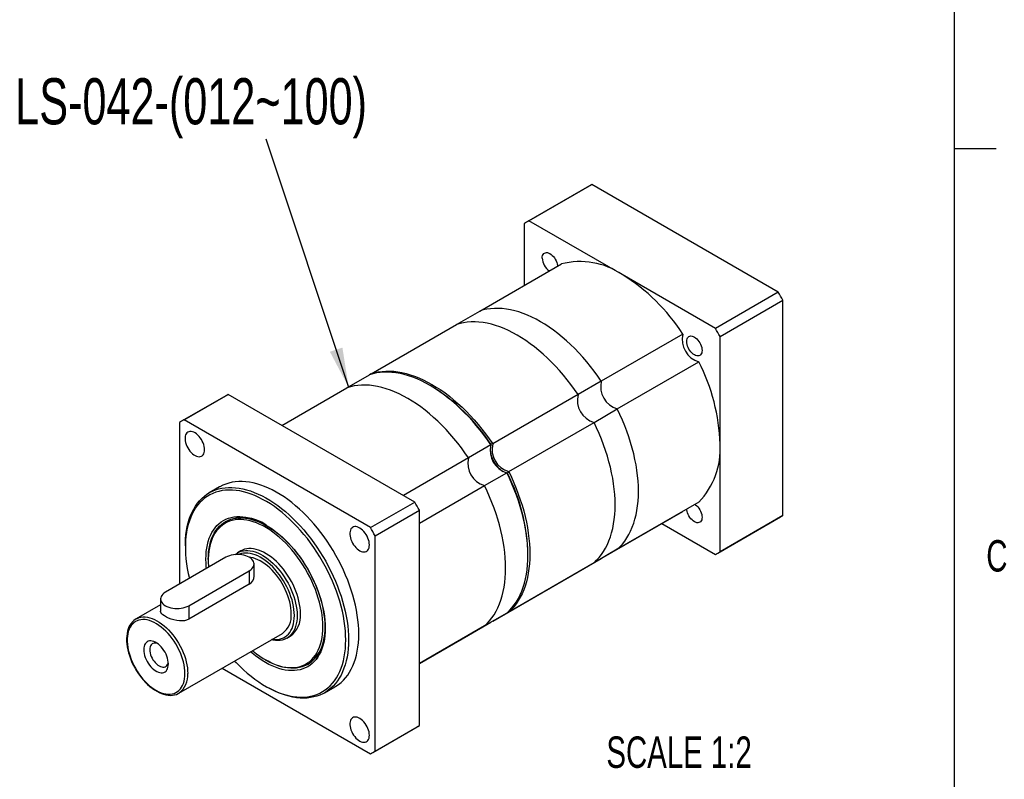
# Model space of a CAD drawing. Extents: x 11 to 421, y 5 to 275.
# Tile 4 of 5: x 345 to 420, y 157 to 215. Entities that reach past the tile are written whole.
import ezdxf
from ezdxf.enums import TextEntityAlignment as Align

# ---------------------------------------------------------------- set-up
doc = ezdxf.new("R2010")
doc.units = 0
doc.layers.get('0').update_dxf_attribs({"linetype": 'CONTINUOUS'})

# ---------------------------------------------------------------- blocks, each defined once
blk = doc.blocks.new('SW_NOTE_4')
at = {"color": 0, "linetype": 'CONTINUOUS'}
blk.add_line((-6.272, 18.837), (0, 0), dxfattribs=at)
blk.add_solid([(0, 0), (-0.473, 3.004), (-1.422, 2.688)], dxfattribs=at)
at = {"color": 0, "linetype": 'CONTINUOUS', "width": 0.7}
blk.add_text('LS-042-(012~100)', height=3.5, dxfattribs=at).set_placement((-25.29, 18.88), align=Align.BOTTOM_LEFT)

msp = doc.modelspace()

# ---------------------------------------------------------------- linework, layer by layer
at = {"color": 7, "linetype": 'CONTINUOUS'}
for p, q in [((415.957, 9.959), (415.957, 270.309)), ((415.957, 205.112), (419.132, 205.112)), ((388.272, 202.286), (383.499, 199.531)), ((383.677, 199.629), (388.45, 202.384)), ((402.592, 194.22), (388.45, 202.384)), ((383.323, 199.425), (383.323, 194.73)), ((390.748, 195.547), (383.677, 199.629)), ((379.953, 192.784), (386.14, 196.356)), ((397.819, 191.465), (390.748, 195.547)), ((402.592, 194.22), (397.819, 191.465)), ((398.173, 190.853), (402.946, 193.608)), ((402.946, 177.277), (402.946, 193.608)), ((378.185, 191.764), (379.953, 192.784)), ((371.715, 188.029), (378.185, 191.764)), ((395.356, 191.036), (389.169, 187.464)), ((398.173, 182.687), (398.173, 190.853)), ((390.383, 185.361), (396.57, 188.933)), ((369.877, 186.967), (371.574, 187.947)), ((371.715, 188.029), (371.575, 187.947)), ((371.715, 188.029), (371.719, 187.993)), ((389.169, 187.464), (387.401, 186.444)), ((364.939, 184.117), (369.877, 186.967)), ((376.254, 187.096), (376.183, 187.137)), ((360.694, 186.366), (357.336, 184.427)), ((357.514, 184.526), (360.873, 186.464)), ((375.015, 178.3), (360.873, 186.464)), ((387.401, 186.444), (380.931, 182.709)), ((388.615, 184.341), (390.383, 185.361)), ((371.656, 176.361), (357.514, 184.526)), ((357.16, 184.321), (357.16, 172.074)), ((382.145, 180.606), (388.615, 184.341)), ((380.789, 182.627), (379.092, 181.648)), ((380.931, 182.709), (380.776, 182.689)), ((380.776, 182.689), (380.789, 182.627)), ((398.173, 174.522), (398.173, 182.687)), ((379.092, 181.648), (374.155, 178.797)), ((380.306, 179.545), (382.003, 180.524)), ((382.05, 180.482), (382.003, 180.524)), ((382.05, 180.482), (382.145, 180.606)), ((360.21, 179.448), (359.433, 178.999)), ((375.368, 176.694), (380.306, 179.545)), ((371.656, 176.361), (375.015, 178.3)), ((396.57, 178.292), (390.383, 174.72)), ((372.01, 175.749), (375.368, 177.688)), ((375.368, 161.357), (375.368, 177.688)), ((389.169, 174.019), (395.356, 177.59)), ((397.997, 174.416), (402.77, 177.171)), ((402.946, 177.277), (398.173, 174.522)), ((360.683, 176.834), (360.647, 176.813)), ((393.753, 176.665), (397.819, 174.318)), ((372.01, 159.418), (372.01, 175.749)), ((357.62, 174.993), (357.62, 174.87)), ((360.696, 174.115), (356.1, 171.462)), ((361.831, 174.599), (361.584, 174.456)), ((383.606, 174.278), (383.606, 174.36)), ((390.383, 174.72), (388.615, 173.699)), ((359.352, 173.952), (359.352, 173.87)), ((362.83, 172.689), (362.83, 173.605)), ((388.615, 173.699), (382.145, 169.964)), ((387.401, 172.998), (389.169, 174.019)), ((357.868, 170.442), (362.464, 173.095)), ((362.464, 173.095), (362.464, 172.074)), ((380.931, 169.263), (387.401, 172.998)), ((362.464, 172.074), (357.868, 169.421)), ((355.734, 170.513), (353.874, 169.439)), ((355.734, 170.952), (355.734, 170.035)), ((357.868, 170.442), (357.868, 169.421)), ((382.003, 169.883), (380.306, 168.903)), ((382.109, 169.991), (382.145, 169.964)), ((380.306, 168.903), (375.368, 166.052)), ((379.092, 168.202), (380.789, 169.181)), ((357.124, 163.81), (364.973, 168.341)), ((365.324, 167.978), (365.571, 168.121)), ((375.368, 166.052), (379.092, 168.202)), ((363.7, 166.338), (363.771, 166.297)), ((366.897, 165.988), (366.932, 166.008)), ((360.41, 165.707), (371.656, 159.214)), ((363.7, 164.338), (363.806, 164.277)), ((357.131, 163.814), (357.124, 163.81)), ((368.182, 163.843), (368.96, 164.292)), ((372.01, 159.418), (375.368, 161.357)), ((371.834, 159.312), (375.193, 161.251))]:
    msp.add_line(p, q, dxfattribs=at)
at = {"color": 7, "linetype": 'CONTINUOUS', "flags": 128}
for points in [[(384.685, 196.802), (384.692, 196.903), (384.713, 196.994), (384.748, 197.071), (384.796, 197.134), (384.855, 197.18), (384.925, 197.208), (385.003, 197.218), (385.088, 197.21), (385.177, 197.183), (385.268, 197.139), (385.359, 197.078), (385.448, 197.002), (385.533, 196.912), (385.611, 196.812), (385.68, 196.703), (385.74, 196.589), (385.788, 196.471), (385.823, 196.353), (385.844, 196.238), (385.849, 196.188)], [(389.169, 187.464), (388.904, 187.848), (388.631, 188.222), (388.35, 188.587), (388.061, 188.942), (387.766, 189.285), (387.464, 189.617), (387.156, 189.936), (386.843, 190.243), (386.526, 190.535), (386.204, 190.814), (385.879, 191.078), (385.552, 191.326), (385.223, 191.559), (384.892, 191.775), (384.561, 191.975), (384.23, 192.158), (383.899, 192.323), (383.57, 192.471), (383.242, 192.6), (382.918, 192.711), (382.596, 192.804), (382.279, 192.878), (381.966, 192.933), (381.658, 192.969), (381.356, 192.985), (381.06, 192.983), (380.772, 192.962), (380.49, 192.922), (380.217, 192.862), (379.953, 192.784)], [(389.169, 187.464), (388.904, 187.848), (388.631, 188.222), (388.35, 188.587), (388.061, 188.942), (387.766, 189.285), (387.464, 189.617), (387.156, 189.936), (386.843, 190.243), (386.526, 190.535), (386.204, 190.814), (385.879, 191.078), (385.552, 191.326), (385.223, 191.559), (384.892, 191.775), (384.561, 191.975), (384.23, 192.158), (383.899, 192.323), (383.57, 192.471), (383.242, 192.6), (382.918, 192.711), (382.596, 192.804), (382.279, 192.878), (381.966, 192.933), (381.658, 192.969), (381.356, 192.985), (381.06, 192.983), (380.772, 192.962), (380.49, 192.922), (380.217, 192.862), (379.953, 192.784)], [(387.401, 186.444), (387.136, 186.827), (386.863, 187.202), (386.582, 187.567), (386.294, 187.921), (385.998, 188.265), (385.696, 188.596), (385.388, 188.916), (385.075, 189.222), (384.758, 189.515), (384.436, 189.793), (384.112, 190.057), (383.784, 190.306), (383.455, 190.538), (383.124, 190.755), (382.793, 190.955), (382.462, 191.137), (382.131, 191.303), (381.802, 191.45), (381.475, 191.58), (381.15, 191.691), (380.828, 191.783), (380.511, 191.857), (380.198, 191.912), (379.89, 191.948), (379.588, 191.965), (379.293, 191.963), (379.004, 191.942), (378.723, 191.901), (378.45, 191.842), (378.185, 191.764)], [(387.401, 186.444), (387.136, 186.827), (386.863, 187.202), (386.582, 187.567), (386.294, 187.921), (385.998, 188.265), (385.696, 188.596), (385.388, 188.916), (385.075, 189.222), (384.758, 189.515), (384.436, 189.793), (384.112, 190.057), (383.784, 190.306), (383.455, 190.538), (383.124, 190.755), (382.793, 190.955), (382.462, 191.137), (382.131, 191.303), (381.802, 191.45), (381.475, 191.58), (381.15, 191.691), (380.828, 191.783), (380.511, 191.857), (380.198, 191.912), (379.89, 191.948), (379.588, 191.965), (379.293, 191.963), (379.004, 191.942), (378.723, 191.901), (378.45, 191.842), (378.185, 191.764)], [(395.645, 190.475), (395.652, 190.576), (395.673, 190.666), (395.708, 190.744), (395.756, 190.806), (395.816, 190.852), (395.885, 190.881), (395.963, 190.891), (396.048, 190.883), (396.137, 190.856), (396.228, 190.812), (396.319, 190.751), (396.408, 190.675), (396.493, 190.585), (396.571, 190.485), (396.641, 190.376), (396.7, 190.261), (396.748, 190.144), (396.783, 190.026), (396.804, 189.911), (396.811, 189.801), (396.804, 189.7), (396.783, 189.609), (396.748, 189.532), (396.7, 189.47), (396.641, 189.423), (396.571, 189.395), (396.493, 189.385), (396.408, 189.393), (396.319, 189.42), (396.228, 189.464), (396.137, 189.525), (396.048, 189.601), (395.963, 189.691), (395.885, 189.791), (395.816, 189.9), (395.756, 190.014), (395.708, 190.132), (395.673, 190.25), (395.652, 190.365), (395.645, 190.475)], [(371.715, 188.029), (371.98, 188.107), (372.253, 188.166), (372.534, 188.206), (372.822, 188.228), (373.118, 188.23), (373.42, 188.213), (373.728, 188.177), (374.041, 188.122), (374.358, 188.048), (374.68, 187.956), (375.005, 187.845), (375.332, 187.715), (375.661, 187.568), (375.992, 187.402), (376.323, 187.22), (376.654, 187.02), (376.985, 186.803), (377.314, 186.571), (377.642, 186.322), (377.966, 186.058), (378.288, 185.78), (378.605, 185.487), (378.918, 185.181), (379.226, 184.861), (379.528, 184.53), (379.824, 184.186), (380.112, 183.832), (380.393, 183.467), (380.666, 183.092), (380.931, 182.709)], [(380.789, 182.627), (380.525, 183.011), (380.252, 183.385), (379.971, 183.75), (379.682, 184.104), (379.387, 184.448), (379.085, 184.78), (378.777, 185.099), (378.464, 185.405), (378.146, 185.698), (377.825, 185.977), (377.5, 186.241), (377.173, 186.489), (376.844, 186.722), (376.513, 186.938), (376.182, 187.138), (375.85, 187.321), (375.52, 187.486), (375.19, 187.633), (374.863, 187.763), (374.538, 187.874), (374.217, 187.967), (373.899, 188.04), (373.587, 188.095), (373.279, 188.131), (372.977, 188.148), (372.681, 188.146), (372.392, 188.125), (372.111, 188.085), (371.838, 188.025), (371.574, 187.947)], [(379.092, 181.648), (378.828, 182.031), (378.555, 182.405), (378.274, 182.77), (377.985, 183.125), (377.69, 183.468), (377.388, 183.8), (377.08, 184.119), (376.767, 184.426), (376.449, 184.719), (376.128, 184.997), (375.803, 185.261), (375.476, 185.509), (375.146, 185.742), (374.816, 185.959), (374.485, 186.158), (374.153, 186.341), (373.823, 186.506), (373.493, 186.654), (373.166, 186.783), (372.841, 186.894), (372.52, 186.987), (372.202, 187.061), (371.889, 187.116), (371.582, 187.152), (371.28, 187.169), (370.984, 187.166), (370.695, 187.145), (370.414, 187.105), (370.141, 187.046), (369.877, 186.967)], [(379.092, 181.648), (378.828, 182.031), (378.555, 182.405), (378.274, 182.77), (377.985, 183.125), (377.69, 183.468), (377.388, 183.8), (377.08, 184.119), (376.767, 184.426), (376.449, 184.719), (376.128, 184.997), (375.803, 185.261), (375.476, 185.509), (375.146, 185.742), (374.816, 185.959), (374.485, 186.158), (374.153, 186.341), (373.823, 186.506), (373.493, 186.654), (373.166, 186.783), (372.841, 186.894), (372.52, 186.987), (372.202, 187.061), (371.889, 187.116), (371.582, 187.152), (371.28, 187.169), (370.984, 187.166), (370.695, 187.145), (370.414, 187.105), (370.141, 187.046), (369.877, 186.967)], [(390.383, 174.72), (390.582, 174.91), (390.77, 175.117), (390.946, 175.34), (391.108, 175.579), (391.258, 175.834), (391.394, 176.104), (391.517, 176.389), (391.626, 176.688), (391.721, 176.999), (391.801, 177.324), (391.867, 177.661), (391.919, 178.009), (391.956, 178.368), (391.978, 178.737), (391.985, 179.115), (391.978, 179.502), (391.956, 179.897), (391.919, 180.298), (391.867, 180.706), (391.801, 181.119), (391.721, 181.537), (391.626, 181.958), (391.517, 182.383), (391.394, 182.809), (391.258, 183.236), (391.108, 183.664), (390.946, 184.091), (390.77, 184.517), (390.582, 184.941), (390.383, 185.361)], [(390.383, 174.72), (390.582, 174.91), (390.77, 175.117), (390.946, 175.34), (391.108, 175.579), (391.258, 175.834), (391.394, 176.104), (391.517, 176.389), (391.626, 176.688), (391.721, 176.999), (391.801, 177.324), (391.867, 177.661), (391.919, 178.009), (391.956, 178.368), (391.978, 178.737), (391.985, 179.115), (391.978, 179.502), (391.956, 179.897), (391.919, 180.298), (391.867, 180.706), (391.801, 181.119), (391.721, 181.537), (391.626, 181.958), (391.517, 182.383), (391.394, 182.809), (391.258, 183.236), (391.108, 183.664), (390.946, 184.091), (390.77, 184.517), (390.582, 184.941), (390.383, 185.361)], [(388.615, 173.699), (388.815, 173.889), (389.003, 174.096), (389.178, 174.319), (389.341, 174.559), (389.49, 174.814), (389.627, 175.084), (389.749, 175.368), (389.858, 175.667), (389.953, 175.979), (390.034, 176.304), (390.1, 176.64), (390.151, 176.989), (390.188, 177.348), (390.21, 177.717), (390.218, 178.095), (390.21, 178.482), (390.188, 178.876), (390.151, 179.278), (390.1, 179.686), (390.034, 180.099), (389.953, 180.516), (389.858, 180.938), (389.749, 181.362), (389.627, 181.788), (389.49, 182.216), (389.341, 182.644), (389.178, 183.071), (389.003, 183.497), (388.815, 183.92), (388.615, 184.341)], [(388.615, 173.699), (388.815, 173.889), (389.003, 174.096), (389.178, 174.319), (389.341, 174.559), (389.49, 174.814), (389.627, 175.084), (389.749, 175.368), (389.858, 175.667), (389.953, 175.979), (390.034, 176.304), (390.1, 176.64), (390.151, 176.989), (390.188, 177.348), (390.21, 177.717), (390.218, 178.095), (390.21, 178.482), (390.188, 178.876), (390.151, 179.278), (390.1, 179.686), (390.034, 180.099), (389.953, 180.516), (389.858, 180.938), (389.749, 181.362), (389.627, 181.788), (389.49, 182.216), (389.341, 182.644), (389.178, 183.071), (389.003, 183.497), (388.815, 183.92), (388.615, 184.341)], [(359.077, 182.268), (359.07, 182.391), (359.048, 182.521), (359.013, 182.654), (358.964, 182.787), (358.903, 182.919), (358.831, 183.047), (358.749, 183.168), (358.66, 183.279), (358.564, 183.379), (358.463, 183.466), (358.36, 183.538), (358.257, 183.594), (358.155, 183.632), (358.056, 183.652), (357.963, 183.653), (357.877, 183.636), (357.8, 183.6), (357.734, 183.547), (357.679, 183.477), (357.637, 183.393), (357.608, 183.294), (357.594, 183.184), (357.594, 183.064), (357.608, 182.938), (357.637, 182.806), (357.679, 182.672), (357.734, 182.539), (357.8, 182.409), (357.877, 182.285), (357.963, 182.168), (358.056, 182.062), (358.155, 181.968), (358.257, 181.889), (358.36, 181.825), (358.463, 181.778), (358.564, 181.749), (358.66, 181.738), (358.749, 181.746), (358.831, 181.773), (358.903, 181.817), (358.964, 181.879), (359.013, 181.956), (359.048, 182.048), (359.07, 182.153), (359.077, 182.268)], [(382.003, 169.883), (382.203, 170.073), (382.391, 170.279), (382.567, 170.503), (382.729, 170.742), (382.879, 170.997), (383.015, 171.267), (383.138, 171.552), (383.247, 171.85), (383.342, 172.162), (383.422, 172.487), (383.488, 172.824), (383.54, 173.172), (383.577, 173.531), (383.599, 173.9), (383.606, 174.278), (383.599, 174.665), (383.577, 175.06), (383.54, 175.461), (383.488, 175.869), (383.422, 176.282), (383.342, 176.7), (383.247, 177.121), (383.138, 177.545), (383.015, 177.972), (382.879, 178.399), (382.729, 178.827), (382.567, 179.254), (382.391, 179.68), (382.203, 180.104), (382.003, 180.524)], [(382.145, 180.606), (382.345, 180.185), (382.533, 179.762), (382.708, 179.336), (382.871, 178.908), (383.02, 178.481), (383.157, 178.053), (383.279, 177.627), (383.388, 177.203), (383.483, 176.781), (383.564, 176.364), (383.63, 175.951), (383.681, 175.543), (383.718, 175.141), (383.74, 174.747), (383.748, 174.36), (383.74, 173.982), (383.718, 173.613), (383.681, 173.254), (383.63, 172.905), (383.564, 172.569), (383.483, 172.244), (383.388, 171.932), (383.279, 171.633), (383.157, 171.349), (383.02, 171.079), (382.871, 170.824), (382.708, 170.584), (382.533, 170.361), (382.345, 170.154), (382.145, 169.964)], [(357.62, 174.993), (357.622, 175.163), (357.636, 175.497), (357.665, 175.822), (357.707, 176.136), (357.764, 176.44), (357.834, 176.732), (357.918, 177.012), (358.016, 177.279), (358.127, 177.533), (358.251, 177.772), (358.388, 177.997), (358.538, 178.207), (358.699, 178.401), (358.872, 178.579), (359.057, 178.741), (359.253, 178.886), (359.459, 179.013), (359.675, 179.124), (359.9, 179.216), (360.135, 179.291), (360.378, 179.347), (360.628, 179.385), (360.887, 179.405), (361.151, 179.407), (361.422, 179.39), (361.699, 179.355), (361.98, 179.302), (362.266, 179.23), (362.555, 179.141), (362.847, 179.033), (363.141, 178.909), (363.437, 178.767), (363.733, 178.608), (364.03, 178.432), (364.326, 178.241), (364.621, 178.034), (364.914, 177.811), (365.205, 177.574), (365.492, 177.323), (365.776, 177.058), (366.055, 176.78), (366.328, 176.49), (366.596, 176.188), (366.858, 175.876), (367.113, 175.553), (367.359, 175.22), (367.598, 174.879), (367.828, 174.53), (368.049, 174.173), (368.26, 173.811), (368.461, 173.442), (368.651, 173.07), (368.83, 172.693), (368.998, 172.313), (369.153, 171.932), (369.296, 171.549), (369.427, 171.166), (369.545, 170.783), (369.649, 170.402), (369.74, 170.024), (369.817, 169.648), (369.881, 169.277), (369.931, 168.91), (369.966, 168.55), (369.987, 168.196), (369.994, 167.849)], [(370.772, 168.298), (370.765, 168.645), (370.744, 168.999), (370.708, 169.359), (370.659, 169.726), (370.595, 170.097), (370.518, 170.473), (370.427, 170.851), (370.322, 171.232), (370.205, 171.615), (370.074, 171.998), (369.931, 172.381), (369.775, 172.762), (369.608, 173.142), (369.429, 173.519), (369.239, 173.891), (369.038, 174.26), (368.827, 174.622), (368.606, 174.979), (368.376, 175.328), (368.137, 175.669), (367.89, 176.002), (367.636, 176.325), (367.374, 176.637), (367.106, 176.939), (366.832, 177.229), (366.553, 177.507), (366.27, 177.772), (365.983, 178.023), (365.692, 178.26), (365.399, 178.483), (365.104, 178.69), (364.808, 178.881), (364.511, 179.057), (364.214, 179.216), (363.919, 179.358), (363.625, 179.482), (363.333, 179.59), (363.044, 179.679), (362.758, 179.751), (362.477, 179.804), (362.2, 179.839), (361.929, 179.856), (361.664, 179.854), (361.406, 179.835), (361.155, 179.796), (360.912, 179.74), (360.678, 179.665), (360.452, 179.573), (360.236, 179.463), (360.21, 179.448)], [(380.306, 168.903), (380.506, 169.093), (380.694, 169.3), (380.869, 169.523), (381.032, 169.762), (381.182, 170.017), (381.318, 170.287), (381.441, 170.572), (381.55, 170.871), (381.645, 171.183), (381.725, 171.507), (381.791, 171.844), (381.843, 172.192), (381.88, 172.551), (381.902, 172.92), (381.909, 173.298), (381.902, 173.685), (381.88, 174.08), (381.843, 174.481), (381.791, 174.889), (381.725, 175.302), (381.645, 175.72), (381.55, 176.141), (381.441, 176.566), (381.318, 176.992), (381.182, 177.419), (381.032, 177.847), (380.869, 178.274), (380.694, 178.7), (380.506, 179.124), (380.306, 179.545)], [(380.306, 168.903), (380.506, 169.093), (380.694, 169.3), (380.869, 169.523), (381.032, 169.762), (381.182, 170.017), (381.318, 170.287), (381.441, 170.572), (381.55, 170.871), (381.645, 171.183), (381.725, 171.507), (381.791, 171.844), (381.843, 172.192), (381.88, 172.551), (381.902, 172.92), (381.909, 173.298), (381.902, 173.685), (381.88, 174.08), (381.843, 174.481), (381.791, 174.889), (381.725, 175.302), (381.645, 175.72), (381.55, 176.141), (381.441, 176.566), (381.318, 176.992), (381.182, 177.419), (381.032, 177.847), (380.869, 178.274), (380.694, 178.7), (380.506, 179.124), (380.306, 179.545)], [(369.782, 167.849), (369.775, 168.195), (369.753, 168.549), (369.718, 168.909), (369.667, 169.275), (369.603, 169.646), (369.524, 170.021), (369.432, 170.399), (369.326, 170.78), (369.207, 171.162), (369.075, 171.544), (368.93, 171.926), (368.773, 172.306), (368.603, 172.685), (368.422, 173.06), (368.23, 173.431), (368.027, 173.797), (367.814, 174.158), (367.591, 174.512), (367.359, 174.858), (367.118, 175.196), (366.869, 175.525), (366.613, 175.844), (366.349, 176.152), (366.08, 176.449), (365.804, 176.734), (365.524, 177.007), (365.239, 177.266), (364.951, 177.51), (364.66, 177.741), (364.366, 177.956), (364.071, 178.155), (363.775, 178.339), (363.479, 178.505), (363.183, 178.655), (362.889, 178.788), (362.597, 178.903), (362.307, 179), (362.02, 179.079), (361.738, 179.139), (361.46, 179.181), (361.187, 179.205), (360.921, 179.21), (360.661, 179.196), (360.408, 179.164), (360.163, 179.113), (359.926, 179.044), (359.699, 178.957), (359.48, 178.851), (359.272, 178.728), (359.075, 178.588), (358.888, 178.43), (358.713, 178.255), (358.549, 178.065), (358.398, 177.858), (358.26, 177.636), (358.134, 177.398), (358.021, 177.147), (357.922, 176.882), (357.837, 176.604), (357.766, 176.313), (357.708, 176.011), (357.665, 175.697), (357.636, 175.373), (357.622, 175.04), (357.622, 174.698), (357.636, 174.348), (357.665, 173.991), (357.708, 173.628), (357.766, 173.259), (357.837, 172.886), (357.921, 172.514)], [(396.279, 178.124), (396.319, 178.094), (396.408, 178.018), (396.493, 177.929), (396.571, 177.829), (396.641, 177.72), (396.7, 177.605), (396.748, 177.487), (396.783, 177.369), (396.804, 177.254), (396.811, 177.145), (396.804, 177.044), (396.783, 176.953), (396.748, 176.876), (396.7, 176.813), (396.641, 176.767), (396.571, 176.739), (396.493, 176.728), (396.408, 176.737), (396.319, 176.764), (396.228, 176.808), (396.137, 176.869), (396.048, 176.945), (395.963, 177.034), (395.885, 177.135), (395.816, 177.243), (395.756, 177.358), (395.708, 177.476), (395.673, 177.594), (395.652, 177.709), (395.647, 177.759)], [(359.215, 173.261), (359.204, 173.37), (359.183, 173.675), (359.176, 173.972), (359.183, 174.261), (359.204, 174.541), (359.24, 174.81), (359.289, 175.069), (359.353, 175.317), (359.43, 175.551), (359.52, 175.773), (359.624, 175.981), (359.74, 176.174), (359.869, 176.352), (360.01, 176.514), (360.163, 176.66), (360.327, 176.79), (360.501, 176.902), (360.686, 176.997), (360.88, 177.074), (361.082, 177.133), (361.294, 177.174), (361.512, 177.197), (361.738, 177.201), (361.969, 177.187), (362.207, 177.155), (362.448, 177.104), (362.694, 177.036), (362.943, 176.949), (363.195, 176.845), (363.447, 176.724), (363.701, 176.585), (363.955, 176.431), (364.208, 176.26), (364.459, 176.074), (364.708, 175.873), (364.954, 175.658), (365.196, 175.429), (365.433, 175.188), (365.665, 174.934), (365.89, 174.67), (366.109, 174.394), (366.32, 174.11), (366.523, 173.816), (366.717, 173.515), (366.901, 173.207), (367.076, 172.894), (367.239, 172.575), (367.392, 172.253), (367.533, 171.928), (367.662, 171.601), (367.779, 171.273), (367.882, 170.946), (367.973, 170.62), (368.05, 170.296), (368.113, 169.975), (368.163, 169.659), (368.198, 169.349), (368.22, 169.044), (368.227, 168.747), (368.227, 168.747)], [(359.352, 173.952), (359.36, 174.239), (359.381, 174.517), (359.417, 174.784), (359.467, 175.041), (359.532, 175.286), (359.61, 175.518), (359.701, 175.737), (359.806, 175.942), (359.924, 176.131), (360.054, 176.306), (360.197, 176.464), (360.351, 176.606), (360.516, 176.731), (360.692, 176.838), (360.878, 176.928), (361.073, 177), (361.277, 177.053), (361.49, 177.088), (361.71, 177.105), (361.936, 177.102), (362.169, 177.082), (362.406, 177.042), (362.648, 176.985), (362.894, 176.909), (363.143, 176.815), (363.394, 176.703), (363.646, 176.575), (363.898, 176.429), (364.15, 176.267), (364.401, 176.089), (364.65, 175.895), (364.895, 175.687), (365.138, 175.466), (365.375, 175.23), (365.608, 174.983), (365.834, 174.723), (366.054, 174.453), (366.266, 174.173), (366.471, 173.884), (366.666, 173.586), (366.852, 173.282), (367.028, 172.971), (367.193, 172.656), (367.347, 172.336), (367.49, 172.013), (367.62, 171.688), (367.738, 171.363), (367.843, 171.037), (367.934, 170.712), (368.012, 170.39), (368.076, 170.071), (368.127, 169.757), (368.163, 169.447), (368.184, 169.145), (368.191, 168.849)], [(368.05, 168.849), (368.043, 169.143), (368.021, 169.443), (367.985, 169.751), (367.935, 170.063), (367.871, 170.38), (367.792, 170.7), (367.701, 171.022), (367.596, 171.346), (367.478, 171.669), (367.347, 171.992), (367.205, 172.312), (367.05, 172.629), (366.885, 172.942), (366.709, 173.25), (366.523, 173.551), (366.328, 173.846), (366.124, 174.131), (365.912, 174.408), (365.692, 174.675), (365.466, 174.93), (365.234, 175.174), (364.997, 175.405), (364.756, 175.622), (364.511, 175.826), (364.264, 176.014), (364.014, 176.187), (363.764, 176.345), (363.513, 176.485), (363.263, 176.609), (363.015, 176.715), (362.768, 176.803), (362.525, 176.873), (362.286, 176.925), (362.052, 176.958), (361.822, 176.973), (361.6, 176.969), (361.384, 176.947), (361.176, 176.906), (360.976, 176.846), (360.785, 176.768), (360.604, 176.673), (360.433, 176.559), (360.274, 176.429), (360.125, 176.281), (359.988, 176.117), (359.864, 175.938), (359.753, 175.743), (359.654, 175.534), (359.569, 175.31), (359.498, 175.074), (359.441, 174.825), (359.398, 174.565), (359.369, 174.294), (359.354, 174.014), (359.354, 173.724), (359.369, 173.427), (359.375, 173.353)], [(371.578, 175.051), (371.571, 175.174), (371.55, 175.304), (371.514, 175.437), (371.466, 175.57), (371.405, 175.702), (371.333, 175.83), (371.251, 175.951), (371.161, 176.062), (371.065, 176.162), (370.965, 176.249), (370.862, 176.321), (370.758, 176.377), (370.656, 176.415), (370.558, 176.435), (370.465, 176.436), (370.379, 176.419), (370.302, 176.383), (370.235, 176.33), (370.18, 176.26), (370.138, 176.175), (370.11, 176.077), (370.095, 175.967), (370.095, 175.847), (370.11, 175.72), (370.138, 175.589), (370.18, 175.455), (370.235, 175.322), (370.302, 175.192), (370.379, 175.068), (370.465, 174.951), (370.558, 174.845), (370.656, 174.751), (370.758, 174.672), (370.862, 174.608), (370.965, 174.561), (371.065, 174.532), (371.161, 174.521), (371.251, 174.529), (371.333, 174.556), (371.405, 174.6), (371.466, 174.662), (371.514, 174.739), (371.55, 174.831), (371.571, 174.936), (371.578, 175.051)], [(366.346, 169.833), (366.339, 170.063), (366.317, 170.299), (366.281, 170.542), (366.231, 170.789), (366.167, 171.039), (366.09, 171.291), (366, 171.543), (365.897, 171.795), (365.782, 172.044), (365.656, 172.289), (365.519, 172.529), (365.372, 172.762), (365.216, 172.989), (365.052, 173.206), (364.88, 173.413), (364.702, 173.609), (364.518, 173.792), (364.33, 173.962), (364.139, 174.119), (363.945, 174.26), (363.75, 174.385), (363.555, 174.493), (363.36, 174.585), (363.167, 174.659), (362.977, 174.715), (362.792, 174.752), (362.611, 174.771), (362.436, 174.772), (362.268, 174.753), (362.107, 174.717), (361.956, 174.661), (361.831, 174.599)], [(362.464, 173.095), (362.572, 173.166), (362.662, 173.244), (362.735, 173.329), (362.787, 173.418), (362.819, 173.511), (362.83, 173.605), (362.819, 173.699), (362.787, 173.792), (362.735, 173.881), (362.662, 173.966), (362.572, 174.045), (362.464, 174.115), (362.341, 174.178), (362.205, 174.23), (362.058, 174.272), (361.903, 174.302), (361.743, 174.321), (361.58, 174.327), (361.417, 174.321), (361.256, 174.302), (361.102, 174.272), (360.955, 174.23), (360.819, 174.178), (360.696, 174.115)], [(361.391, 174.319), (361.435, 174.355), (361.567, 174.445), (361.708, 174.519), (361.86, 174.574), (362.02, 174.61), (362.188, 174.629), (362.363, 174.628), (362.544, 174.609), (362.73, 174.572), (362.92, 174.516), (363.113, 174.442), (363.307, 174.35), (363.503, 174.242), (363.698, 174.117), (363.892, 173.976), (364.083, 173.82), (364.271, 173.649), (364.454, 173.466), (364.633, 173.27), (364.804, 173.063), (364.968, 172.846), (365.124, 172.62), (365.271, 172.386), (365.408, 172.146), (365.534, 171.901), (365.649, 171.652), (365.752, 171.4), (365.842, 171.148), (365.92, 170.896), (365.984, 170.646), (366.034, 170.399), (366.069, 170.156), (366.091, 169.92), (366.098, 169.69)], [(365.886, 169.69), (365.879, 169.916), (365.857, 170.149), (365.821, 170.388), (365.771, 170.631), (365.706, 170.877), (365.629, 171.125), (365.538, 171.373), (365.435, 171.619), (365.319, 171.863), (365.193, 172.103), (365.056, 172.338), (364.909, 172.566), (364.753, 172.785), (364.589, 172.996), (364.418, 173.196), (364.241, 173.384), (364.059, 173.559), (363.872, 173.721), (363.683, 173.868), (363.492, 173.999), (363.3, 174.114), (363.108, 174.212), (362.917, 174.293), (362.729, 174.355), (362.545, 174.4), (362.365, 174.426), (362.191, 174.433), (362.023, 174.421), (361.863, 174.39), (361.712, 174.341), (361.672, 174.325)], [(365.646, 169.829), (365.638, 170.044), (365.617, 170.266), (365.581, 170.494), (365.53, 170.725), (365.466, 170.96), (365.389, 171.196), (365.299, 171.431), (365.196, 171.665), (365.082, 171.896), (364.956, 172.122), (364.821, 172.342), (364.676, 172.554), (364.523, 172.757), (364.362, 172.951), (364.195, 173.133), (364.023, 173.302), (363.846, 173.458), (363.666, 173.599), (363.485, 173.725), (363.302, 173.835), (363.12, 173.928), (362.939, 174.003), (362.76, 174.06), (362.586, 174.099), (362.464, 174.115)], [(356.1, 171.462), (355.992, 171.391), (355.901, 171.313), (355.829, 171.228), (355.776, 171.139), (355.744, 171.046), (355.734, 170.952), (355.744, 170.858), (355.776, 170.765), (355.829, 170.676), (355.901, 170.591), (355.992, 170.513), (356.1, 170.442), (356.223, 170.379), (356.359, 170.327), (356.505, 170.285), (356.66, 170.255), (356.821, 170.236), (356.984, 170.23), (357.147, 170.236), (357.307, 170.255), (357.462, 170.285), (357.609, 170.327), (357.745, 170.379), (357.868, 170.442)], [(357.868, 169.421), (357.714, 169.351), (357.542, 169.307), (357.357, 169.288), (357.164, 169.292), (356.958, 169.318), (356.752, 169.363), (356.544, 169.426), (356.348, 169.502), (356.179, 169.582), (356.031, 169.667), (355.915, 169.75), (355.827, 169.833), (355.767, 169.916), (355.737, 169.998), (355.738, 170.035)], [(366.098, 169.69), (366.091, 169.469), (366.069, 169.257), (366.034, 169.056), (365.984, 168.866), (365.92, 168.69), (365.842, 168.527), (365.752, 168.379), (365.649, 168.247), (365.534, 168.13), (365.408, 168.031), (365.271, 167.949), (365.124, 167.885), (364.968, 167.839), (364.804, 167.811), (364.633, 167.802), (364.454, 167.812), (364.271, 167.84), (364.153, 167.868)], [(364.21, 167.901), (364.241, 167.896), (364.418, 167.879), (364.589, 167.882), (364.753, 167.903), (364.909, 167.943), (365.056, 168.001), (365.193, 168.077), (365.319, 168.171), (365.435, 168.282), (365.538, 168.409), (365.629, 168.552), (365.706, 168.71), (365.771, 168.883), (365.821, 169.068), (365.857, 169.265), (365.879, 169.472), (365.886, 169.69)], [(353.875, 169.437), (353.826, 169.41), (353.707, 169.323), (353.599, 169.221), (353.502, 169.105), (353.415, 168.975), (353.341, 168.832), (353.278, 168.676), (353.228, 168.509), (353.191, 168.33), (353.168, 168.142), (353.157, 167.946), (353.16, 167.742), (353.176, 167.532), (353.206, 167.317), (353.248, 167.098), (353.303, 166.878), (353.369, 166.655), (353.448, 166.433), (353.538, 166.212), (353.639, 165.993), (353.75, 165.778), (353.87, 165.567), (354, 165.362), (354.138, 165.164), (354.283, 164.974), (354.435, 164.793), (354.593, 164.623), (354.757, 164.463), (354.924, 164.315), (355.095, 164.18), (355.269, 164.059), (355.444, 163.952), (355.62, 163.86), (355.796, 163.783), (355.971, 163.723), (356.143, 163.68), (356.313, 163.653), (356.477, 163.644), (356.637, 163.653), (356.789, 163.679), (356.933, 163.721), (357.069, 163.78), (357.13, 163.816)], [(357.585, 165.298), (357.577, 165.508), (357.556, 165.726), (357.519, 165.949), (357.469, 166.176), (357.405, 166.406), (357.327, 166.637), (357.237, 166.867), (357.134, 167.095), (357.02, 167.32), (356.895, 167.54), (356.759, 167.753), (356.615, 167.959), (356.463, 168.155), (356.303, 168.34), (356.138, 168.514), (355.967, 168.674), (355.793, 168.821), (355.616, 168.952), (355.437, 169.068), (355.259, 169.167), (355.081, 169.249), (354.905, 169.313), (354.732, 169.358), (354.564, 169.385), (354.402, 169.393), (354.245, 169.382), (354.097, 169.353), (353.957, 169.305), (353.827, 169.239), (353.707, 169.154), (353.599, 169.053), (353.502, 168.935), (353.418, 168.802), (353.347, 168.653), (353.289, 168.49), (353.246, 168.315), (353.217, 168.128), (353.202, 167.931), (353.202, 167.724), (353.217, 167.51), (353.246, 167.29), (353.289, 167.064), (353.347, 166.835), (353.418, 166.605), (353.502, 166.374), (353.599, 166.145), (353.707, 165.918), (353.827, 165.695), (353.957, 165.479), (354.097, 165.269), (354.245, 165.069), (354.402, 164.878), (354.564, 164.698), (354.732, 164.531), (354.905, 164.377), (355.081, 164.238), (355.259, 164.114), (355.437, 164.007), (355.616, 163.916), (355.793, 163.843), (355.967, 163.789), (356.138, 163.752), (356.303, 163.735), (356.463, 163.736), (356.615, 163.756), (356.759, 163.795), (356.895, 163.852), (357.02, 163.928), (357.134, 164.02), (357.237, 164.13), (357.327, 164.256), (357.405, 164.397), (357.469, 164.553), (357.519, 164.722), (357.556, 164.903), (357.577, 165.096), (357.585, 165.298)], [(362.715, 167.038), (362.768, 166.993), (363.015, 166.797), (363.263, 166.616), (363.513, 166.451), (363.764, 166.302), (364.014, 166.17), (364.264, 166.055), (364.511, 165.958), (364.756, 165.879), (364.997, 165.818), (365.234, 165.775), (365.466, 165.751), (365.692, 165.746), (365.912, 165.759), (366.124, 165.791), (366.328, 165.841), (366.523, 165.91), (366.709, 165.996), (366.885, 166.101), (367.05, 166.223), (367.205, 166.362), (367.347, 166.518), (367.478, 166.689), (367.596, 166.877), (367.701, 167.079), (367.792, 167.295), (367.871, 167.525), (367.935, 167.768), (367.985, 168.022), (368.021, 168.288), (368.043, 168.564), (368.05, 168.849)], [(368.191, 168.849), (368.184, 168.562), (368.163, 168.284), (368.127, 168.016), (368.076, 167.759), (368.012, 167.515), (367.934, 167.282), (367.843, 167.064), (367.738, 166.859), (367.62, 166.669), (367.49, 166.495), (367.347, 166.337), (367.193, 166.195), (367.028, 166.07), (366.852, 165.962), (366.666, 165.873), (366.471, 165.801), (366.266, 165.748), (366.054, 165.713), (365.834, 165.696), (365.608, 165.698), (365.375, 165.719), (365.138, 165.758), (364.895, 165.816), (364.65, 165.892), (364.401, 165.986), (364.15, 166.097), (363.898, 166.226), (363.771, 166.297)], [(368.227, 168.747), (368.22, 168.458), (368.198, 168.178), (368.163, 167.909), (368.113, 167.65), (368.05, 167.402), (367.973, 167.168), (367.882, 166.946), (367.779, 166.738), (367.662, 166.545), (367.533, 166.367), (367.392, 166.205), (367.239, 166.059), (367.076, 165.929), (366.901, 165.817), (366.717, 165.722), (366.523, 165.645), (366.32, 165.586), (366.109, 165.545), (365.89, 165.522), (365.665, 165.518), (365.433, 165.532), (365.196, 165.564), (364.954, 165.615), (364.708, 165.683), (364.459, 165.77), (364.208, 165.874), (363.955, 165.995), (363.701, 166.134), (363.447, 166.288), (363.195, 166.459), (362.943, 166.645), (362.694, 166.846), (362.569, 166.953)], [(368.96, 164.292), (369.038, 164.339), (369.239, 164.475), (369.429, 164.628), (369.608, 164.798), (369.775, 164.985), (369.931, 165.187), (370.074, 165.404), (370.205, 165.636), (370.322, 165.883), (370.427, 166.143), (370.518, 166.417), (370.595, 166.703), (370.659, 167.001), (370.708, 167.31), (370.744, 167.63), (370.765, 167.96), (370.772, 168.298)], [(356.33, 166.022), (356.322, 166.162), (356.3, 166.308), (356.264, 166.459), (356.214, 166.61), (356.151, 166.761), (356.076, 166.909), (355.99, 167.052), (355.895, 167.187), (355.792, 167.312), (355.682, 167.425), (355.568, 167.525), (355.452, 167.609), (355.334, 167.677), (355.217, 167.727), (355.103, 167.759), (354.994, 167.772), (354.891, 167.766), (354.795, 167.742), (354.71, 167.698), (354.635, 167.637), (354.572, 167.558), (354.522, 167.464), (354.485, 167.356), (354.463, 167.235), (354.456, 167.104), (354.463, 166.964), (354.485, 166.818), (354.522, 166.668), (354.572, 166.516), (354.635, 166.365), (354.71, 166.217), (354.795, 166.074), (354.891, 165.939), (354.994, 165.814), (355.103, 165.701), (355.217, 165.602), (355.334, 165.517), (355.452, 165.449), (355.568, 165.399), (355.682, 165.367), (355.792, 165.354), (355.895, 165.36), (355.99, 165.385), (356.076, 165.428), (356.151, 165.49), (356.214, 165.568), (356.264, 165.662), (356.3, 165.77), (356.322, 165.891), (356.33, 166.022)], [(355.516, 167.565), (355.423, 167.594), (355.329, 167.608), (355.24, 167.603), (355.159, 167.58), (355.088, 167.539), (355.028, 167.481), (354.979, 167.406), (354.944, 167.318), (354.923, 167.216), (354.915, 167.104), (354.923, 166.984), (354.944, 166.857), (354.979, 166.728), (355.028, 166.598), (355.088, 166.47), (355.159, 166.346), (355.24, 166.23), (355.329, 166.123), (355.423, 166.027), (355.522, 165.946), (355.623, 165.879), (355.723, 165.829), (355.822, 165.797), (355.916, 165.783), (356.005, 165.788), (356.086, 165.811), (356.157, 165.853), (356.217, 165.911), (356.266, 165.985), (356.301, 166.074), (356.322, 166.169)], [(361.345, 166.246), (361.46, 166.126), (361.738, 165.847), (362.02, 165.581), (362.307, 165.329), (362.597, 165.092), (362.889, 164.869), (363.183, 164.662), (363.479, 164.47), (363.775, 164.295), (364.071, 164.137), (364.366, 163.995), (364.66, 163.872), (364.951, 163.766), (365.239, 163.678), (365.524, 163.608), (365.804, 163.557), (366.08, 163.524), (366.349, 163.509), (366.613, 163.514), (366.869, 163.537), (367.118, 163.578), (367.359, 163.638), (367.591, 163.716), (367.814, 163.813), (368.027, 163.927), (368.23, 164.059), (368.422, 164.208), (368.603, 164.374), (368.773, 164.557), (368.93, 164.756), (369.075, 164.971), (369.207, 165.2), (369.326, 165.445), (369.432, 165.703), (369.524, 165.975), (369.603, 166.259), (369.667, 166.556), (369.718, 166.864), (369.753, 167.183), (369.775, 167.511), (369.782, 167.849)], [(369.994, 167.849), (369.987, 167.511), (369.966, 167.181), (369.931, 166.861), (369.881, 166.552), (369.817, 166.254), (369.74, 165.968), (369.649, 165.694), (369.545, 165.434), (369.427, 165.187), (369.296, 164.955), (369.153, 164.738), (368.998, 164.536), (368.83, 164.349), (368.651, 164.179), (368.461, 164.026), (368.26, 163.89), (368.049, 163.771), (367.828, 163.669), (367.598, 163.586), (367.359, 163.52), (367.113, 163.473), (366.858, 163.444), (366.596, 163.433), (366.328, 163.441), (366.055, 163.467), (365.776, 163.511), (365.492, 163.573), (365.205, 163.654), (364.914, 163.752), (364.621, 163.868), (364.326, 164.002), (364.03, 164.152), (363.806, 164.277)], [(371.578, 160.614), (371.571, 160.738), (371.55, 160.867), (371.514, 161), (371.466, 161.134), (371.405, 161.266), (371.333, 161.393), (371.251, 161.514), (371.161, 161.626), (371.065, 161.726), (370.965, 161.813), (370.862, 161.885), (370.758, 161.941), (370.656, 161.979), (370.558, 161.999), (370.465, 162), (370.379, 161.983), (370.302, 161.947), (370.235, 161.894), (370.18, 161.824), (370.138, 161.739), (370.11, 161.641), (370.095, 161.53), (370.095, 161.411), (370.11, 161.284), (370.138, 161.153), (370.18, 161.019), (370.235, 160.886), (370.302, 160.756), (370.379, 160.631), (370.465, 160.515), (370.558, 160.409), (370.656, 160.315), (370.758, 160.235), (370.862, 160.171), (370.965, 160.124), (371.065, 160.095), (371.161, 160.085), (371.251, 160.093), (371.333, 160.119), (371.405, 160.164), (371.466, 160.225), (371.514, 160.303), (371.55, 160.395), (371.571, 160.499), (371.578, 160.614)]]:
    msp.add_lwpolyline(points, dxfattribs=at)
at = {"color": 8, "linetype": 'CONTINUOUS', "flags": 128}
msp.add_lwpolyline([(353.873, 169.439), (353.957, 169.482), (354.097, 169.536), (354.246, 169.572), (354.403, 169.59), (354.567, 169.588), (354.737, 169.568), (354.911, 169.529), (355.09, 169.472), (355.271, 169.397), (355.453, 169.304), (355.636, 169.194), (355.818, 169.068), (355.997, 168.927), (356.174, 168.771), (356.346, 168.602), (356.513, 168.42), (356.674, 168.226), (356.827, 168.023), (356.972, 167.811), (357.108, 167.591), (357.233, 167.365), (357.347, 167.134), (357.45, 166.9), (357.54, 166.665), (357.618, 166.429), (357.682, 166.194), (357.732, 165.962), (357.768, 165.735), (357.79, 165.513), (357.797, 165.298)], dxfattribs=at)
at = {"color": 7, "linetype": 'CONTINUOUS'}
for centre, radius, start, end in [((390.69, 198.098), 4.836, 117.58604, 119.99703), ((385.916, 195.343), 4.836, 117.58588, 122.42487), ((385.955, 196.859), 1.271, 182.57151, 234.54755), ((387.55, 190.86), 5.674, 55.69556, 104.38426), ((383.201, 183.229), 14.446, 32.71259, 58.5053), ((381.025, 181.36), 25.11, 29.19325, 30.80675), ((376.252, 178.605), 25.11, 29.19325, 30.80675), ((397.067, 190.622), 1.761, 166.41186, 253.58814), ((383.54, 182.261), 14.639, 1.66809, 27.11558), ((390.88, 187.051), 1.761, 166.41186, 253.58814), ((368.666, 174.787), 14.459, 33.12305, 58.3508), ((368.801, 174.926), 14.271, 32.95368, 58.52018), ((363.112, 182.178), 4.836, 117.58604, 119.99703), ((389.112, 186.03), 1.761, 166.41186, 253.58814), ((359.753, 180.24), 4.836, 117.58588, 122.42487), ((382.91, 182.45), 2.189, 183.66927, 236.32536), ((382.501, 182.213), 1.761, 166.41186, 253.58814), ((382.642, 182.295), 1.761, 166.41186, 253.58814), ((392.379, 182.31), 5.806, 316.20527, 3.72754), ((380.804, 181.234), 1.761, 166.41186, 253.58814), ((369.339, 173.992), 14.272, 1.47531, 27.04625), ((369.151, 173.945), 14.461, 1.64468, 26.87689), ((353.448, 165.44), 25.11, 29.19325, 30.80675), ((361.977, 174.039), 3.08, 54.7418, 114.8537), ((400.353, 181.359), 4.836, 299.99751, 302.42479), ((350.089, 163.501), 25.11, 29.19325, 30.80675), ((395.58, 178.603), 4.836, 297.58588, 302.42487), ((362.143, 172.677), 0.683, 298.01976, 0.99385), ((364.018, 169.669), 1.636, 305.70966, 5.60252), ((364.449, 169.66), 1.905, 306.09033, 5.22185), ((365.117, 168.546), 3.12, 305.56231, 4.83144), ((372.775, 165.44), 4.836, 299.99756, 302.42474), ((369.417, 163.5), 4.836, 297.58588, 302.42487)]:
    msp.add_arc(centre, radius, start, end, dxfattribs=at)
at = {"color": 8, "linetype": 'CONTINUOUS'}
msp.add_arc((356.166, 165.139), 1.639, 306.06935, 5.57155, dxfattribs=at)

# ---------------------------------------------------------------- block references
at = {"color": 7, "linetype": 'CONTINUOUS'}
msp.add_blockref('SW_NOTE_4', (370.003, 187.007), dxfattribs=at)

# ---------------------------------------------------------------- texts
at = {"color": 7, "linetype": 'CONTINUOUS', "width": 0.7}
for s, height, p in [('C', 2.381, (418.368, 172.319)), ('SCALE 1:2', 2.3813, (389.553, 157.433))]:
    msp.add_text(s, height=height, dxfattribs=at).set_placement(p, align=Align.BOTTOM_LEFT)

doc.saveas('drawing.dxf')
